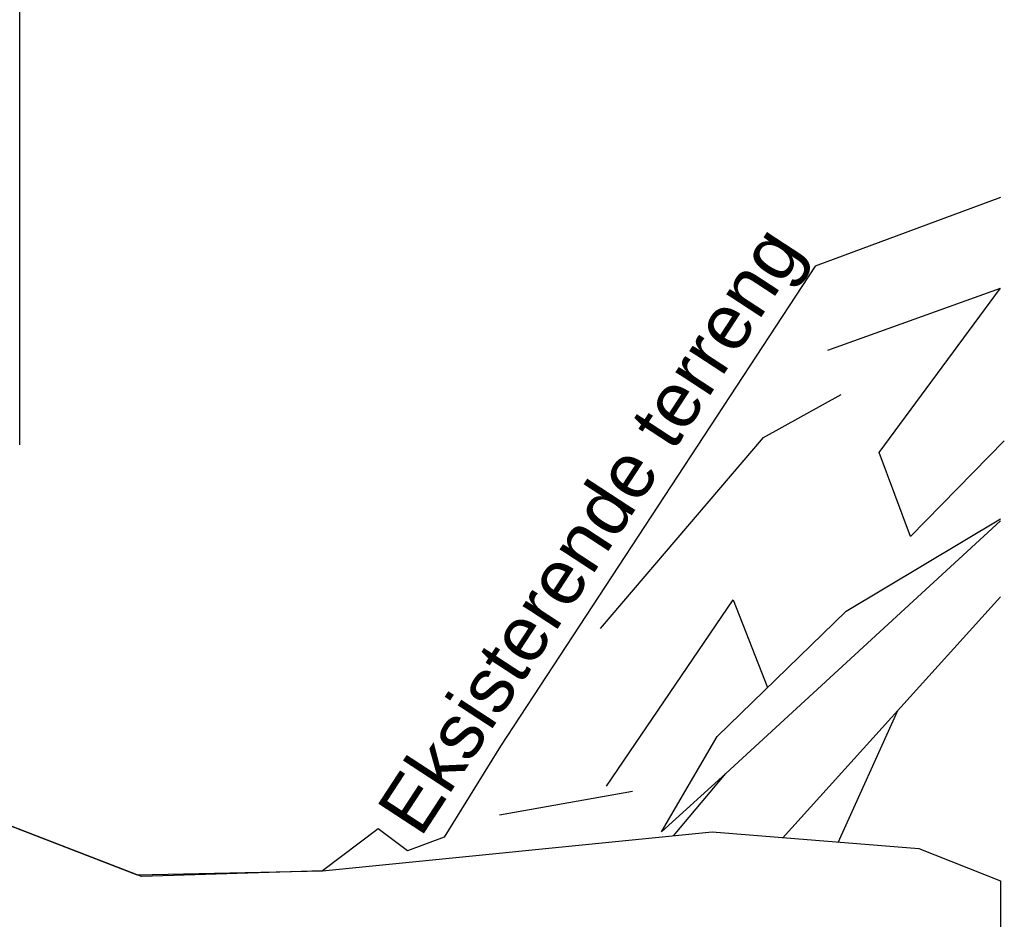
# Model space of a CAD drawing. Header units: millimetres. Extents: x 45224 to 83436, y 34576 to 50300.
# Tile 26 of 27: x 79822 to 83436, y 40559 to 43860. Entities that reach past the tile are written whole.
import ezdxf

# ---------------------------------------------------------------- set-up
doc = ezdxf.new("R2010")
doc.units = ezdxf.units.MM
doc.header["$LTSCALE"] = 0.5
doc.header["$MEASUREMENT"] = 0
doc.linetypes.add('PLINE', pattern=[0])
for name, color, linetype in [('0(Nye konstruksjoner)', 7, 'Continuous'), ('23-- Yttervegger(Nye konstruksjoner)', 7, 'Continuous'), ('71-- Bearbeidet terreng(Nye konstruksjoner)', 7, 'Continuous'), ('832- Tekst bygning(Nye konstruksjoner)', 7, 'Continuous')]:
    doc.layers.add(name, color=color, linetype=linetype)
doc.styles.add('GENERATED_STYLE_2', font='arial.ttf')

msp = doc.modelspace()

# ---------------------------------------------------------------- linework, layer by layer
at = {"layer": '0(Nye konstruksjoner)', "linetype": 'PLINE', "flags": 128}
msp.add_lwpolyline([(45226.6, 37680), (64045.6, 37680), (64045.6, 38800), (71854.2, 38800), (71890.2, 38809.5), (72286.4, 39180.9), (73241.2, 40464.5), (73802.1, 40908.7), (74343.1, 41078.3), (79481.3, 41080), (79581.3, 40981.3), (80253.9, 40722.5), (80934.3, 40737.2), (82364.3, 40880), (83122.5, 40818.8), (83422.3, 40700), (83422.3, 38800), (83422.3, 36142.8), (45226.6, 36142.8)], close=True, dxfattribs=at)
at = {"layer": '23-- Yttervegger(Nye konstruksjoner)', "linetype": 'PLINE'}
msp.add_line((79822.3, 42300), (79822.3, 44200.3), dxfattribs=at)
at = {"layer": '71-- Bearbeidet terreng(Nye konstruksjoner)', "linetype": 'PLINE'}
for p, q in [((83422.3, 43207.5), (82741.7, 42956)), ((82741.7, 42956), (81586.9, 41195.1)), ((82788.8, 42647.4), (83422.3, 42874.4)), ((82977.2, 42272.3), (83422.3, 42874.4)), ((82552, 42327.1), (82837.1, 42485.1)), ((81953.9, 41626.4), (82552, 42327.1)), ((83436.3, 42314.6), (83092, 41964.3)), ((83092, 41964.3), (82977.2, 42272.3)), ((83422.3, 42021.7), (82413.9, 41094.8)), ((82855.9, 41690), (83422.3, 42029.2)), ((82622.3, 40857.7), (83422.3, 41743)), ((81976.7, 41047.9), (82440.8, 41731.2)), ((82440.8, 41731.2), (82567.7, 41409.8)), ((82382.8, 41230), (82855.9, 41690)), ((82826.4, 40841.1), (83045, 41325.5)), ((82178.4, 40880), (82382.8, 41230)), ((81586.9, 41195.1), (81379.9, 40861.1)), ((82413.9, 41094.8), (82178.4, 40880)), ((82222.2, 40865.8), (82413.9, 41094.8)), ((81584, 40942.5), (82071, 41029.1)), ((80269, 40716.7), (79581.3, 40981.3)), ((81137.9, 40891.6), (80934.3, 40737.2)), ((81245.6, 40810.7), (81137.9, 40891.6)), ((81379.9, 40861.1), (81245.6, 40810.7)), ((80934.3, 40737.2), (80269, 40716.7))]:
    msp.add_line(p, q, dxfattribs=at)

# ---------------------------------------------------------------- texts
at = {"layer": '832- Tekst bygning(Nye konstruksjoner)', "linetype": 'Continuous', "insert": (82536.5, 43122), "char_height": 200, "attachment_point": 3, "rotation": 56.8235, "style": 'GENERATED_STYLE_2'}
msp.add_mtext('\\A1;{\\pqr;\\fArial|b0|i0|c0|p0;\\W1.000000;Eksisterende terreng}', dxfattribs=at)

doc.saveas('drawing.dxf')
